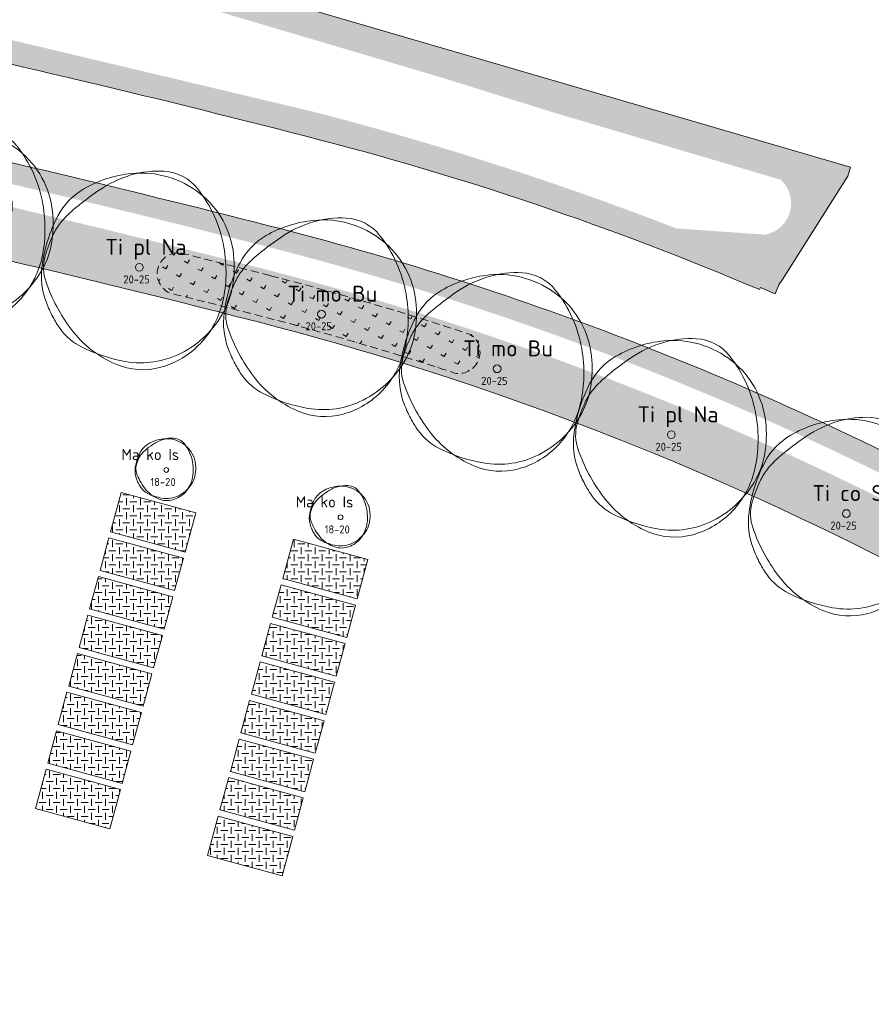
# Model space of a CAD drawing. Header units: metres. Extents: x 167415 to 168367, y 462435 to 462930.
# Tile 132 of 146: x 167644 to 167697, y 462723 to 462784. Entities that reach past the tile are written whole.
import ezdxf
from ezdxf.enums import TextEntityAlignment as Align

# ---------------------------------------------------------------- set-up
doc = ezdxf.new("R2010")
doc.units = ezdxf.units.M
doc.header["$LTSCALE"] = 0.2
doc.linetypes.add('DASHED', pattern=[0.75, 0.5, -0.25])
for name, color, linetype, lineweight in [('N-PV-GR-BOOM-afmeting', 90, 'Continuous', 25), ('N-PV-GR-BOOM-GRANULAAT-S', 90, 'Continuous', 20), ('N-PV-GR-BOOM-GROND-S', 90, 'Continuous', 20), ('N-WE-GR-BOLLEN-A-WRM-200 Mengsel Bloemendal-A', 108, 'Continuous', 18), ('N-WE-GR-BOLLEN-A-WRM-200 Mengsel Bloemendal-G', 108, 'DASHED', 18), ('N-WE-GW-BOOM_T35', 90, 'Continuous', 20), ('N-WE-VH-VERHARDING_GRASPLAAT-G', 72, 'Continuous', 18), ('N-WE-VH-VERHARDING_TEGEL_GRAS-A', 72, 'Continuous', 18), ('N_WE_GR_GRAS_WRM_RVA margrietmengsel-A', 213, 'Continuous', 18), ('N_WE_GR_GRAS_WRM_RVA margrietmengsel-G', 213, 'Continuous', 18)]:
    doc.layers.add(name, color=color, linetype=linetype, lineweight=lineweight)
doc.styles.add('NLCS-ISO-M200-T25', font='NLCS-ISO.ttf', dxfattribs={"height": 0.5})
doc.styles.add('NLCS-ISO-M200-T35', font='NLCS-ISO.ttf', dxfattribs={"height": 0.7000000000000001})
doc.styles.add('Standaard200', font='isocpeur.ttf', dxfattribs={"height": 0.4})
pattern_1 = [(0, (0, 0), (0.4375, 0.4375), [0.4375, -0.4375]), (90, (0.21875, 0.21875), (-0.4374999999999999, 0.4375), [0.4375, -0.4375])]

# ---------------------------------------------------------------- blocks, each defined once
blk = doc.blocks.new('*U137')
blk.add_circle((0, 0), 0.15)
at = {"linetype": 'Continuous'}
for centre, radius, start, end in [((0.05812116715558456, -0.3917792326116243), 2.346259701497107, 95.77430700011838, 119.9477920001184), ((0.4587314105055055, -0.2604006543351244), 2.265883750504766, 106.3688740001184, 124.4477540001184), ((0.3543339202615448, 0.0949554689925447), 1.895507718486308, 86.58911100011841, 106.3682710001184), ((0.01044307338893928, 0.07942775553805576), 1.872648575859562, 51.53933000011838, 95.77344500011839), ((0.41274732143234, 1.076034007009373), 0.9126955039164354, 38.20985000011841, 86.5854950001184), ((-0.4508775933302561, 0.4916778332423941), 1.326667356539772, 119.9474720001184, 152.2845150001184), ((2.7270946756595, -3.567728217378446), 6.276358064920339, 124.4457860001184, 130.3031460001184), ((-0.8950439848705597, 0.04653153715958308), 2.577084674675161, 9.983148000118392, 38.2099530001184), ((0.07188346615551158, 0.1567806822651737), 1.773860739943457, 6.022262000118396, 51.53931800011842), ((0.9912954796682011, -0.265942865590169), 2.955732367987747, 152.2851410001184, 172.4003910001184), ((0.865284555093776, -0.4709967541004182), 2.852854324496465, 154.9923550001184, 163.7785190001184), ((-0.6609063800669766, 0.2408858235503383), 1.168799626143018, 141.2443700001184, 154.9906160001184), ((-0.1672171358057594, -0.1553803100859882), 1.801853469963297, 130.3005070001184, 141.2454220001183), ((-0.4766685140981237, -0.07010483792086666), 1.47476381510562, 172.3996280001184, 201.0284730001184), ((-1.05407807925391, 0.08742567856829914), 0.8539091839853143, 163.7796780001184, 199.3827820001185), ((-1.185682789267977, -0.004637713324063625), 2.872190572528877, 358.8883060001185, 9.983350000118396), ((-0.4293514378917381, 0.1038658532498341), 2.277884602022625, 350.2300720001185, 6.023218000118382), ((1.406941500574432, 0.9532047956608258), 3.462775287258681, 199.3819430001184, 216.8465580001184), ((0.5858491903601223, 0.3381224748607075), 2.613003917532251, 201.0235440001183, 207.8216400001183), ((-0.1278741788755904, -0.1745935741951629), 1.795791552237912, 316.7621770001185, 347.0498660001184), ((-0.837594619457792, -0.01136215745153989), 2.524038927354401, 347.0492550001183, 358.8876950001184), ((0.2409982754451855, -0.01157242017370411), 1.597664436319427, 331.3473820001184, 350.2303160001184), ((0.04656861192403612, 0.05348211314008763), 2.00321387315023, 207.8203580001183, 215.5805050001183), ((-0.6433276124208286, -0.4399651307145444), 1.155009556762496, 215.5851440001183, 243.3800810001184), ((0.355726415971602, 0.1654689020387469), 2.149164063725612, 216.8467250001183, 247.0462340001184), ((-0.09638235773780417, 0.1727527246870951), 1.982116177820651, 296.8801270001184, 331.3479920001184), ((0.2444616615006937, 1.331892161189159), 3.136840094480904, 243.3843840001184, 260.1467900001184), ((0.04550539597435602, -0.5669559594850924), 1.35374762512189, 247.0471650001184, 285.3699040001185), ((0.007547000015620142, -0.03232099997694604), 1.752207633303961, 260.1457210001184, 296.8807070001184), ((-0.0394407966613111, -0.2577862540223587), 1.674374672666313, 285.3685610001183, 316.7631230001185)]:
    blk.add_arc(centre, radius, start, end, dxfattribs=at)
at = {"style": 'NLCS-ISO-M200-T35'}
blk.add_attdef('#._SOORT_TYPE', text='', height=0.7000000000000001, dxfattribs=at).set_placement((-2.802045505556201, 0.4052565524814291), align=Align.BOTTOM_LEFT)
blk = doc.blocks.new('*U138')
blk.add_circle((0, 0), 0.15)
at = {"linetype": 'Continuous'}
for centre, radius, start, end in [((0.05812116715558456, -0.3917792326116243), 2.346259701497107, 95.77430700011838, 119.9477920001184), ((0.4587314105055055, -0.2604006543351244), 2.265883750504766, 106.3688740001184, 124.4477540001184), ((0.3543339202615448, 0.0949554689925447), 1.895507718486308, 86.58911100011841, 106.3682710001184), ((0.01044307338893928, 0.07942775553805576), 1.872648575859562, 51.53933000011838, 95.77344500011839), ((0.41274732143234, 1.076034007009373), 0.9126955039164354, 38.20985000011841, 86.5854950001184), ((-0.4508775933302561, 0.4916778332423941), 1.326667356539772, 119.9474720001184, 152.2845150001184), ((2.7270946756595, -3.567728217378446), 6.276358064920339, 124.4457860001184, 130.3031460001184), ((-0.8950439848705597, 0.04653153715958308), 2.577084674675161, 9.983148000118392, 38.2099530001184), ((0.07188346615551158, 0.1567806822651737), 1.773860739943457, 6.022262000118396, 51.53931800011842), ((0.9912954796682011, -0.265942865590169), 2.955732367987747, 152.2851410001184, 172.4003910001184), ((0.865284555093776, -0.4709967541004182), 2.852854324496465, 154.9923550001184, 163.7785190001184), ((-0.6609063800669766, 0.2408858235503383), 1.168799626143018, 141.2443700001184, 154.9906160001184), ((-0.1672171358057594, -0.1553803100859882), 1.801853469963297, 130.3005070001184, 141.2454220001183), ((-0.4766685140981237, -0.07010483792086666), 1.47476381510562, 172.3996280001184, 201.0284730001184), ((-1.05407807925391, 0.08742567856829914), 0.8539091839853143, 163.7796780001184, 199.3827820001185), ((-1.185682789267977, -0.004637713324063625), 2.872190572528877, 358.8883060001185, 9.983350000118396), ((-0.4293514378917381, 0.1038658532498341), 2.277884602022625, 350.2300720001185, 6.023218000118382), ((1.406941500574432, 0.9532047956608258), 3.462775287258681, 199.3819430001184, 216.8465580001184), ((0.5858491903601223, 0.3381224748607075), 2.613003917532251, 201.0235440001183, 207.8216400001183), ((-0.1278741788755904, -0.1745935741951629), 1.795791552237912, 316.7621770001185, 347.0498660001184), ((-0.837594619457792, -0.01136215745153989), 2.524038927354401, 347.0492550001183, 358.8876950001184), ((0.2409982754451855, -0.01157242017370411), 1.597664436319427, 331.3473820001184, 350.2303160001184), ((0.04656861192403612, 0.05348211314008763), 2.00321387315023, 207.8203580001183, 215.5805050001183), ((-0.6433276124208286, -0.4399651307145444), 1.155009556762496, 215.5851440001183, 243.3800810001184), ((0.355726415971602, 0.1654689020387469), 2.149164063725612, 216.8467250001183, 247.0462340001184), ((-0.09638235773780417, 0.1727527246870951), 1.982116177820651, 296.8801270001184, 331.3479920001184), ((0.2444616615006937, 1.331892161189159), 3.136840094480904, 243.3843840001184, 260.1467900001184), ((0.04550539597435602, -0.5669559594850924), 1.35374762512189, 247.0471650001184, 285.3699040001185), ((0.007547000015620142, -0.03232099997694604), 1.752207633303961, 260.1457210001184, 296.8807070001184), ((-0.0394407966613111, -0.2577862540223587), 1.674374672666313, 285.3685610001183, 316.7631230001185)]:
    blk.add_arc(centre, radius, start, end, dxfattribs=at)
at = {"style": 'NLCS-ISO-M200-T35'}
blk.add_attdef('#._SOORT_TYPE', text='', height=0.7000000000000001, dxfattribs=at).set_placement((-2.802045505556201, 0.4052565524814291), align=Align.BOTTOM_LEFT)
blk = doc.blocks.new('BOOM_1E GROOTTE_TEXT')
at = {"linetype": 'Continuous'}
blk.add_circle((0, 0), 0.2415770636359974, dxfattribs=at)
for centre, radius, start, end in [((0.2558666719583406, -1.549799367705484), 7.456140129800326, 95.7743070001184, 119.9477920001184), ((1.528959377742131, -1.132293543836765), 7.200714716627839, 106.3688740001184, 124.4477540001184), ((1.197196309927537, -0.003013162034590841), 6.023702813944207, 86.58911100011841, 106.3682710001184), ((0.1043512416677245, -0.05235842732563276), 5.951059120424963, 51.53933000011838, 95.77344500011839), ((1.382827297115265, 3.114740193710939), 2.900440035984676, 38.20985000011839, 86.5854950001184), ((-1.361672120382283, 1.257724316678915), 4.21599438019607, 119.9474720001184, 152.2845150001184), ((8.73755370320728, -11.64259542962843), 19.9455351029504, 124.4457860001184, 130.3031460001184), ((-2.773181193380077, -0.1568987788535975), 8.189675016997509, 9.983148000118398, 38.2099530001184), ((0.2996016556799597, 0.1934601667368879), 5.637122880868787, 6.022262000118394, 51.53931800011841), ((3.221385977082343, -1.149906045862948), 9.392973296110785, 152.2851410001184, 172.4003910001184), ((-0.4602322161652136, -0.7985511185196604), 5.726080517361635, 130.3005070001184, 141.2454220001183), ((-2.029119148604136, 0.4607365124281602), 3.714309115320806, 141.2443700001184, 154.9906160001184), ((2.82093793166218, -1.801543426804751), 9.066038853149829, 154.9923550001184, 163.7785190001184), ((-3.696797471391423, -0.3195086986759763), 9.12748719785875, 358.8883060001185, 9.983350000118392), ((-3.278573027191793, -0.02694195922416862), 2.713623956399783, 163.7796780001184, 199.3827820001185), ((-1.29326450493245, 0.02530300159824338), 7.238852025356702, 350.2300720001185, 6.023218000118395), ((-1.443632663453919, -0.5275555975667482), 4.686627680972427, 172.3996280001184, 201.0284730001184), ((-2.590613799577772, -0.3408781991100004), 8.021101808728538, 347.0492550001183, 358.8876950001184), ((4.542260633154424, 2.724403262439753), 11.00429665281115, 199.3819430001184, 216.8465580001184), ((0.8370288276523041, -0.3415463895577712), 5.07719154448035, 331.3473820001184, 350.2303160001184), ((1.932924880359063, 0.7697432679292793), 8.303822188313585, 201.0235440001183, 207.8216400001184), ((-0.3352048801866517, -0.8596086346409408), 5.706816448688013, 316.7621770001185, 347.0498660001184), ((-0.2351275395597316, 0.2442174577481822), 6.298934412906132, 296.8801270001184, 331.3479920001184), ((0.2191539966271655, -0.134810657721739), 6.365980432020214, 207.8203580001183, 215.5805050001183), ((-1.973255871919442, -1.702928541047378), 3.670485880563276, 215.5851440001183, 243.3800810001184), ((1.201621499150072, 0.2210703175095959), 6.829793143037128, 216.8467250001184, 247.0462340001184), ((-0.05417388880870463, -1.123985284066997), 5.320967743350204, 285.3685610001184, 316.7631230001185), ((0.8480350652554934, 3.927827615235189), 9.968512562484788, 243.3843840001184, 260.1467900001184), ((0.09514785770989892, -0.4074829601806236), 5.568311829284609, 260.1457210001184, 296.8807070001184), ((0.2157752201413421, -2.10649060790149), 4.302052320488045, 247.0471650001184, 285.3699040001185)]:
    blk.add_arc(centre, radius, start, end, dxfattribs=at)
at = {"style": 'NLCS-ISO-M200-T35'}
for tag, p in [('#._SOORT_TYPE', (-1.662806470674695, 0.4775128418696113)), ('#_AFMETING_...', (-1.662806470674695, -1.864294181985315))]:
    blk.add_attdef(tag, text='', height=0.7000000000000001, dxfattribs=at).set_placement(p, align=Align.BOTTOM_LEFT)

msp = doc.modelspace()

# ---------------------------------------------------------------- hatches: boundary and pattern name
at = {"layer": 'N-WE-GR-BOLLEN-A-WRM-200 Mengsel Bloemendal-A', "transparency": 33554687}
h = msp.add_hatch(dxfattribs=at)
h.set_pattern_fill('AGR-BOLLEN', color=256, scale=0.4, angle=15.02193949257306, pattern_type=2)
h.set_pattern_definition([(60.02193949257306, (0, 0), (-0.8575026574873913, 0.4946416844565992), [0.24, -0.74994]), (150.0219394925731, (0, 0), (-0.4946416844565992, -0.8575026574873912), [0.24, -0.74994])])
edge = h.paths.add_edge_path()
edge.add_arc((167473.7849370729, 462047.1590232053), 744.8082304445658, 75.54936296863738, 75.97084192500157)
edge.add_line((167654.3381098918, 462769.7514753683), (167654.0834979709, 462769.8150472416))
edge.add_arc((167653.8942885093, 462768.515584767), 1.313165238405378, 81.7156125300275, 246.0369089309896)
edge.add_arc((167473.7677961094, 462047.0874752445), 742.2817922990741, 75.54949361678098, 75.99849371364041, ccw=False)
edge.add_arc((167611.2368208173, 462580.5413294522), 191.4000016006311, 71.72221434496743, 75.54949361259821, ccw=False)
edge.add_arc((167671.4516403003, 462763.6082633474), 1.336770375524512, 261.9532413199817, 415.6374014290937)
edge.add_arc((167611.2368215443, 462580.5413309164), 194.0000000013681, 71.68295453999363, 75.54936296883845)
at = {"layer": 'N-WE-VH-VERHARDING_TEGEL_GRAS-A', "transparency": 33554687}
h = msp.add_hatch(dxfattribs=at)
h.set_pattern_fill('AGR-GRAS_GESTABILISEERD-SO', color=256, scale=7, style=0, pattern_type=2)
h.set_pattern_definition(pattern_1)
h.paths.add_polyline_path([(167654.9922570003, 462753.5638534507), (167650.3314408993, 462754.8310129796), (167650.1004042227, 462753.981223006), (167649.6624436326, 462752.3703336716), (167654.3232597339, 462751.1031741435)])
h = msp.add_hatch(dxfattribs=at)
h.set_pattern_fill('AGR-GRAS_GESTABILISEERD-SO', color=256, scale=7, style=0, pattern_type=2)
h.set_pattern_definition(pattern_1)
h.paths.add_polyline_path([(167654.2183189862, 462750.7171852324), (167649.5575028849, 462751.9843447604), (167649.0065639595, 462749.9579029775), (167653.6673800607, 462748.6907434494)])
h = msp.add_hatch(dxfattribs=at)
h.set_pattern_fill('AGR-GRAS_GESTABILISEERD-SO', color=256, scale=7, style=0, pattern_type=2)
h.set_pattern_definition(pattern_1)
h.paths.add_polyline_path([(167665.770997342, 462750.6333830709), (167661.1101812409, 462751.9005425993), (167660.4411839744, 462749.4398632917), (167665.1020000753, 462748.1727037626)])
h = msp.add_hatch(dxfattribs=at)
h.set_pattern_fill('AGR-GRAS_GESTABILISEERD-SO', color=256, scale=7, style=0, pattern_type=2)
h.set_pattern_definition(pattern_1)
h.paths.add_polyline_path([(167653.562439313, 462748.3047545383), (167648.9016232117, 462749.5719140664), (167648.3506842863, 462747.5454722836), (167653.0115003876, 462746.2783127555)])
h = msp.add_hatch(dxfattribs=at)
h.set_pattern_fill('AGR-GRAS_GESTABILISEERD-SO', color=256, scale=7, style=0, pattern_type=2)
h.set_pattern_definition(pattern_1)
h.paths.add_polyline_path([(167664.9970593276, 462747.7867148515), (167660.3362432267, 462749.0538743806), (167659.7853043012, 462747.0274325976), (167664.4461204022, 462745.7602730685)])
h = msp.add_hatch(dxfattribs=at)
h.set_pattern_fill('AGR-GRAS_GESTABILISEERD-SO', color=256, scale=7, style=0, pattern_type=2)
h.set_pattern_definition(pattern_1)
h.paths.add_polyline_path([(167652.9065596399, 462745.8923238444), (167648.2457435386, 462747.1594833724), (167647.6948046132, 462745.1330415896), (167652.3556207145, 462743.8658820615)])
h = msp.add_hatch(dxfattribs=at)
h.set_pattern_fill('AGR-GRAS_GESTABILISEERD-SO', color=256, scale=7, style=0, pattern_type=2)
h.set_pattern_definition(pattern_1)
h.paths.add_polyline_path([(167664.3411796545, 462745.3742841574), (167659.6803635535, 462746.6414436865), (167659.1294246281, 462744.6150019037), (167663.7902407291, 462743.3478423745)])
h = msp.add_hatch(dxfattribs=at)
h.set_pattern_fill('AGR-GRAS_GESTABILISEERD-SO', color=256, scale=7, style=0, pattern_type=2)
h.set_pattern_definition(pattern_1)
h.paths.add_polyline_path([(167652.2506799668, 462743.4798931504), (167647.5898638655, 462744.7470526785), (167647.0389249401, 462742.7206108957), (167651.6997410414, 462741.4534513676)])
h = msp.add_hatch(dxfattribs=at)
h.set_pattern_fill('AGR-GRAS_GESTABILISEERD-SO', color=256, scale=7, style=0, pattern_type=2)
h.set_pattern_definition(pattern_1)
h.paths.add_polyline_path([(167663.6852999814, 462742.9618534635), (167659.0244838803, 462744.2290129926), (167658.4735449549, 462742.2025712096), (167663.1343610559, 462740.9354116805)])
h = msp.add_hatch(dxfattribs=at)
h.set_pattern_fill('AGR-GRAS_GESTABILISEERD-SO', color=256, scale=7, style=0, pattern_type=2)
h.set_pattern_definition(pattern_1)
h.paths.add_polyline_path([(167651.5948002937, 462741.0674624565), (167646.9339841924, 462742.3346219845), (167646.3830452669, 462740.3081802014), (167651.0438613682, 462739.0410206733)])
h = msp.add_hatch(dxfattribs=at)
h.set_pattern_fill('AGR-GRAS_GESTABILISEERD-SO', color=256, scale=7, style=0, pattern_type=2)
h.set_pattern_definition(pattern_1)
h.paths.add_polyline_path([(167663.0294203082, 462740.5494227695), (167658.3686042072, 462741.8165822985), (167657.8176652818, 462739.7901405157), (167662.4784813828, 462738.5229809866)])
h = msp.add_hatch(dxfattribs=at)
h.set_pattern_fill('AGR-GRAS_GESTABILISEERD-SO', color=256, scale=7, style=0, pattern_type=2)
h.set_pattern_definition(pattern_1)
h.paths.add_polyline_path([(167650.9389206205, 462738.6550317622), (167646.2781045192, 462739.9221912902), (167645.7271655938, 462737.8957495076), (167650.3879816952, 462736.6285899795)])
h = msp.add_hatch(dxfattribs=at)
h.set_pattern_fill('AGR-GRAS_GESTABILISEERD-SO', color=256, scale=7, style=0, pattern_type=2)
h.set_pattern_definition(pattern_1)
h.paths.add_polyline_path([(167662.3735406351, 462738.1369920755), (167657.7127245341, 462739.4041516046), (167657.1617856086, 462737.3777098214), (167661.8226017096, 462736.1105502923)])
h = msp.add_hatch(dxfattribs=at)
h.set_pattern_fill('AGR-GRAS_GESTABILISEERD-SO', color=256, scale=7, style=0, pattern_type=2)
h.set_pattern_definition(pattern_1)
h.paths.add_polyline_path([(167650.2830409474, 462736.2426010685), (167645.6222248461, 462737.5097605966), (167644.9532275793, 462735.049081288), (167649.6140436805, 462733.7819217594)])
h = msp.add_hatch(dxfattribs=at)
h.set_pattern_fill('AGR-GRAS_GESTABILISEERD-SO', color=256, scale=7, style=0, pattern_type=2)
h.set_pattern_definition(pattern_1)
h.paths.add_polyline_path([(167661.7176609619, 462735.7245613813), (167657.0568448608, 462736.9917209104), (167656.5059059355, 462734.9652791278), (167661.1667220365, 462733.6981195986)])
h = msp.add_hatch(dxfattribs=at)
h.set_pattern_fill('AGR-GRAS_GESTABILISEERD-SO', color=256, scale=7, style=0, pattern_type=2)
h.set_pattern_definition(pattern_1)
h.paths.add_polyline_path([(167656.4009651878, 462734.5792902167), (167655.731967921, 462732.1186109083), (167660.3927840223, 462730.8514513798), (167661.0617812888, 462733.3121306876)])
at = {"layer": 'N_WE_GR_GRAS_WRM_RVA margrietmengsel-A', "transparency": 33554687}
h = msp.add_hatch(color=256, dxfattribs=at)
h.dxf.hatch_style = 1
edge = h.paths.add_edge_path(flags=16)
edge.add_line((167617.059902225, 462793.5027857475), (167624.5749775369, 462787.3643719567))
edge.add_line((167624.5749775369, 462787.3643719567), (167634.2628697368, 462785.3246060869))
edge.add_line((167634.2628697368, 462785.3246060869), (167662.293893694, 462778.6683996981))
edge.add_arc((167611.2368215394, 462580.5413309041), 204.6000000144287, 68.84619023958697, 75.54936296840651, ccw=False)
edge.add_line((167685.0714045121, 462771.3543660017), (167690.6419003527, 462770.963518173))
edge.add_arc((167690.2699023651, 462772.9226278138), 1.994114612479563, 280.7513944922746, 407.8130180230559)
edge.add_line((167691.6090545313, 462774.4001813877), (167677.4162676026, 462778.5968048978))
edge.add_line((167677.4162676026, 462778.5968048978), (167670.4642717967, 462780.768606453))
edge.add_line((167670.4642717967, 462780.768606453), (167622.3717369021, 462795.0068258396))
edge.add_arc((167617.8816875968, 462778.6434462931), 16.96822715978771, 74.65591613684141, 107.386262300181)
edge.add_arc((167603.0385404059, 462821.3954510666), 28.30000000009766, 256.6733052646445, 290.201938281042, ccw=False)
edge.add_arc((167618.9432561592, 462888.5373903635), 97.29999996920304, 253.5621939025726, 256.6733052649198, ccw=False)
edge.add_arc((167562.3483781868, 462696.7118973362), 102.7000000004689, 73.56219390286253, 78.30879099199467)
edge.add_arc((167562.3483781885, 462696.7118973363), 102.7000000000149, 78.30879099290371, 81.28951585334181)
edge.add_arc((167577.7954310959, 462797.5354489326), 0.6999999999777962, 81.28951585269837, 261.2895158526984)
edge.add_arc((167562.3483781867, 462696.7118973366), 101.3000000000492, 78.30879099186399, 81.28951585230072, ccw=False)
edge.add_arc((167562.3483781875, 462696.7118973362), 101.3000000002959, 73.5621939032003, 78.30879099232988, ccw=False)
edge.add_arc((167618.9432561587, 462888.5373903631), 98.69999996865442, 253.5621939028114, 256.6733052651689)
edge.add_arc((167603.038540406, 462821.3954510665), 29.70000000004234, 256.6733052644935, 290.2311302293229)
edge.add_arc((167615.1634266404, 462788.9282180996), 4.959310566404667, 67.28248539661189, 111.9575979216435, ccw=False)
edge.add_line((167617.0786530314, 462793.5027857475), (167617.059902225, 462793.5027857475))
edge = h.paths.add_edge_path()
edge.add_line((167574.9552142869, 462798.1763939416), (167574.6589034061, 462795.9532907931))
edge.add_line((167574.6589034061, 462795.9532907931), (167575.3246284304, 462795.8664077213))
edge.add_arc((167562.3483596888, 462696.7117566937), 100.0001418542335, 82.48012094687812, 82.54413148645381, ccw=False)
edge.add_arc((167562.3483781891, 462696.7118973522), 99.99999998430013, 78.30879099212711, 82.4801209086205, ccw=False)
edge.add_arc((167562.3483795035, 462696.7118970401), 100.0000000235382, 73.56027946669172, 78.30879176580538, ccw=False)
edge.add_arc((167618.9432562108, 462888.5373906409), 100.0000002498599, 253.5641091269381, 260.2114373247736)
edge.add_arc((167473.7849371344, 462047.1590235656), 753.8082300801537, 75.5493629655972, 80.21143732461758, ccw=False)
edge.add_arc((167613.3649607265, 462586.7681371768), 196.4397771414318, 66.94944954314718, 75.69722217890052, ccw=False)
edge.add_line((167690.2796023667, 462767.5241161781), (167690.3399253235, 462767.661452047))
edge.add_line((167690.3399253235, 462767.661452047), (167691.2554977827, 462767.2592990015))
edge.add_line((167691.2554977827, 462767.2592990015), (167691.5006920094, 462767.8159250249))
edge.add_line((167691.5006920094, 462767.8159250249), (167691.7205455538, 462768.1640386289))
edge.add_line((167691.7205455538, 462768.1640386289), (167695.3732259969, 462773.9253627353))
edge.add_line((167695.3732259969, 462773.9253627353), (167695.8125527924, 462774.6183070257))
edge.add_line((167695.8125527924, 462774.6183070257), (167695.9805671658, 462775.1943016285))
edge.add_line((167695.9805671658, 462775.1943016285), (167623.645699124, 462796.2957525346))
edge.add_arc((167618.4228366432, 462778.3920041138), 18.65000000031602, 73.73703519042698, 99.45479292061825)
edge.add_line((167615.3592130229, 462796.7886535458), (167611.6838240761, 462796.1765851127))
edge.add_arc((167606.5339794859, 462827.1007119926), 31.35000036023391, 260.3406057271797, 279.4547929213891, ccw=False)
edge.add_arc((167473.7849629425, 462047.1591936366), 759.8080580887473, 80.34060571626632, 82.18416314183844)
edge.add_line((167577.1108164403, 462799.9088553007), (167577.0973162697, 462799.809770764))
edge.add_arc((167576.8406184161, 462797.92509397), 1.902077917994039, 82.24389321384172, 172.407961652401)
h = msp.add_hatch(color=256, dxfattribs=at)
h.dxf.hatch_style = 1
edge = h.paths.add_edge_path(flags=16)
edge.add_arc((167615.5624281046, 462779.3673676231), 0.7000000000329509, 79.04143100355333, 259.04143100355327, ccw=False)
edge.add_arc((167473.7849370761, 462047.1590232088), 746.5082304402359, 77.73469606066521, 79.04143100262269, ccw=False)
edge.add_arc((167473.7849370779, 462047.1590232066), 746.5082304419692, 75.5493629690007, 77.73469606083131, ccw=False)
edge.add_arc((167611.2368215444, 462580.5413309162), 195.7000000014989, 61.948034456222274, 75.54936296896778, ccw=False)
edge.add_arc((167656.853222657, 462666.1459099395), 98.70000000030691, 50.591191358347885, 61.94803445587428, ccw=False)
edge.add_line((167719.5128491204, 462742.4050812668), (167735.0171016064, 462729.6657523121))
edge.add_line((167735.0171016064, 462729.6657523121), (167738.074677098, 462727.1534441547))
edge.add_arc((167737.6302825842, 462726.612598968), 0.6999999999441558, -129.40880864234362, 50.591191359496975, ccw=False)
edge.add_line((167737.1858880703, 462726.0717537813), (167734.1283125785, 462728.5840619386))
edge.add_line((167734.1283125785, 462728.5840619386), (167718.6240600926, 462741.3233908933))
edge.add_arc((167656.8532226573, 462666.1459099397), 97.29999999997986, 50.5911913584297, 61.94803445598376)
edge.add_arc((167611.2368215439, 462580.5413309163), 194.3000000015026, 61.94803445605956, 75.54936296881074)
edge.add_arc((167473.7849370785, 462047.1590232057), 745.1082304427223, 75.54936296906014, 77.73469606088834)
edge.add_arc((167473.7849370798, 462047.1590232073), 745.1082304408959, 77.73469606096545, 79.04143100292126)
edge = h.paths.add_edge_path()
edge.add_line((167614.0166235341, 462781.703754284), (167613.9882806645, 462781.5538856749))
edge.add_line((167613.9882806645, 462781.5538856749), (167613.0052816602, 462781.7248223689))
edge.add_line((167613.0052816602, 462781.7248223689), (167612.8774184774, 462781.0018820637))
edge.add_line((167612.8774184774, 462781.0018820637), (167608.5802903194, 462777.2272730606))
edge.add_line((167608.5802903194, 462777.2272730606), (167608.4763448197, 462776.6363408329))
edge.add_line((167608.4763448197, 462776.6363408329), (167609.4610451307, 462776.4541928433))
edge.add_arc((167473.7851098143, 462047.1598027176), 741.8074324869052, 75.5493603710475, 79.46132821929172, ccw=False)
edge.add_arc((167611.2385536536, 462580.5448210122), 190.9961880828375, 51.66063026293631, 75.54960295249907, ccw=False)
edge.add_line((167729.7169518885, 462730.3527414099), (167739.240296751, 462722.8069219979))
edge.add_line((167739.240296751, 462722.8069219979), (167741.7278182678, 462725.8343311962))
edge.add_line((167741.7278182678, 462725.8343311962), (167735.9814801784, 462730.5559062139))
edge.add_line((167735.9814801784, 462730.5559062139), (167720.4772276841, 462743.2952351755))
edge.add_arc((167654.8558946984, 462663.1587921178), 103.5761017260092, 50.68698054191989, 61.75003532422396)
edge.add_arc((167611.2366962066, 462580.5410575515), 197.0003001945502, 61.94803830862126, 75.56315287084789)
edge.add_arc((167473.784936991, 462047.1590232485), 747.8082304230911, 75.55299980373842, 77.73469926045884)
edge.add_arc((167470.5011606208, 462031.5735502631), 763.7355635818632, 77.74236142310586, 79.16901462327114)

# ---------------------------------------------------------------- linework, layer by layer
at = {"layer": 'N-WE-GR-BOLLEN-A-WRM-200 Mengsel Bloemendal-G', "ltscale": 5, "transparency": 33554687, "flags": 128}
msp.add_lwpolyline([(167659.6487081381, 462768.4037519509, 0.001839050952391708), (167654.3381098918, 462769.7514753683), (167654.0834979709, 462769.8150472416, 0.8717510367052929), (167653.3609489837, 462767.3156048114, -0.001959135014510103), (167658.9994660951, 462765.8861171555, -0.01670120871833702), (167671.2645175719, 462762.284654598, 0.7931883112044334), (167672.2061512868, 462764.7117433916, 0.01687199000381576)], format="xyb", close=True, dxfattribs=at)
at = {"layer": 'N-WE-VH-VERHARDING_GRASPLAAT-G', "transparency": 33554687}
for points in [[(167654.9922570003, 462753.5638534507), (167650.3314408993, 462754.8310129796), (167650.1004042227, 462753.981223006), (167649.6624436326, 462752.3703336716), (167654.3232597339, 462751.1031741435), (167654.9922570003, 462753.5638534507)], [(167654.2183189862, 462750.7171852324), (167649.5575028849, 462751.9843447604), (167649.0065639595, 462749.9579029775), (167653.6673800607, 462748.6907434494), (167654.2183189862, 462750.7171852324)], [(167665.770997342, 462750.6333830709), (167661.1101812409, 462751.9005425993), (167660.4411839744, 462749.4398632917), (167665.1020000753, 462748.1727037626), (167665.770997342, 462750.6333830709)], [(167653.562439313, 462748.3047545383), (167648.9016232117, 462749.5719140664), (167648.3506842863, 462747.5454722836), (167653.0115003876, 462746.2783127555), (167653.562439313, 462748.3047545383)], [(167664.9970593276, 462747.7867148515), (167660.3362432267, 462749.0538743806), (167659.7853043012, 462747.0274325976), (167664.4461204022, 462745.7602730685), (167664.9970593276, 462747.7867148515)], [(167652.9065596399, 462745.8923238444), (167648.2457435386, 462747.1594833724), (167647.6948046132, 462745.1330415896), (167652.3556207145, 462743.8658820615), (167652.9065596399, 462745.8923238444)], [(167664.3411796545, 462745.3742841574), (167659.6803635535, 462746.6414436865), (167659.1294246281, 462744.6150019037), (167663.7902407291, 462743.3478423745), (167664.3411796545, 462745.3742841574)], [(167652.2506799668, 462743.4798931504), (167647.5898638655, 462744.7470526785), (167647.0389249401, 462742.7206108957), (167651.6997410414, 462741.4534513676), (167652.2506799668, 462743.4798931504)], [(167663.6852999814, 462742.9618534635), (167659.0244838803, 462744.2290129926), (167658.4735449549, 462742.2025712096), (167663.1343610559, 462740.9354116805), (167663.6852999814, 462742.9618534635)], [(167651.5948002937, 462741.0674624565), (167646.9339841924, 462742.3346219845), (167646.3830452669, 462740.3081802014), (167651.0438613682, 462739.0410206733), (167651.5948002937, 462741.0674624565)], [(167663.0294203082, 462740.5494227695), (167658.3686042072, 462741.8165822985), (167657.8176652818, 462739.7901405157), (167662.4784813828, 462738.5229809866), (167663.0294203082, 462740.5494227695)], [(167650.9389206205, 462738.6550317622), (167646.2781045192, 462739.9221912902), (167645.7271655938, 462737.8957495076), (167650.3879816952, 462736.6285899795), (167650.9389206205, 462738.6550317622)], [(167662.3735406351, 462738.1369920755), (167657.7127245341, 462739.4041516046), (167657.1617856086, 462737.3777098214), (167661.8226017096, 462736.1105502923), (167662.3735406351, 462738.1369920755)], [(167650.2830409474, 462736.2426010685), (167645.6222248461, 462737.5097605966), (167644.9532275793, 462735.049081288), (167649.6140436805, 462733.7819217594), (167650.2830409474, 462736.2426010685)], [(167661.7176609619, 462735.7245613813), (167657.0568448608, 462736.9917209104), (167656.5059059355, 462734.9652791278), (167661.1667220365, 462733.6981195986), (167661.7176609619, 462735.7245613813)], [(167656.4009651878, 462734.5792902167), (167655.731967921, 462732.1186109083), (167660.3927840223, 462730.8514513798), (167661.0617812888, 462733.3121306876), (167656.4009651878, 462734.5792902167)]]:
    msp.add_lwpolyline(points, close=True, dxfattribs=at)
at = {"layer": 'N_WE_GR_GRAS_WRM_RVA margrietmengsel-G', "transparency": 33554687, "flags": 128}
for points in [[(167574.9552142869, 462798.1763939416), (167574.6589034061, 462795.9532907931), (167575.3246284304, 462795.8664077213, -0.0002792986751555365), (167575.4353953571, 462795.8518488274, -0.01820287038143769), (167582.6120830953, 462794.6372886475, -0.02072225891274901), (167590.6490232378, 462792.623698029, 0.0290125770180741), (167601.9419772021, 462789.9932048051, -0.02034494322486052), (167661.894620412, 462777.1190189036, -0.03818790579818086), (167690.2796023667, 462767.5241161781), (167690.3399253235, 462767.661452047), (167691.2554977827, 462767.2592990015), (167691.5006920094, 462767.8159250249), (167691.7205455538, 462768.1640386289), (167695.3732259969, 462773.9253627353), (167695.8125527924, 462774.6183070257), (167695.9805671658, 462775.1943016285), (167623.645699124, 462796.2957525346, 0.1126882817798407), (167615.3592130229, 462796.7886535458), (167611.6838240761, 462796.1765851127, -0.08359528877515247), (167601.2737389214, 462796.195172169, 0.00804421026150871), (167577.1108164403, 462799.9088553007), (167577.0973162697, 462799.809770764, 0.4150525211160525)], [(167614.0166235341, 462781.703754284), (167613.9882806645, 462781.5538856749), (167613.0052816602, 462781.7248223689), (167612.8774184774, 462781.0018820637), (167608.5802903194, 462777.2272730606), (167608.4763448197, 462776.6363408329), (167609.4610451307, 462776.4541928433, -0.01707083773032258), (167658.9000768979, 462765.498661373, -0.1046144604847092), (167729.7169518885, 462730.3527414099), (167739.240296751, 462722.8069219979), (167741.7278182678, 462725.8343311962), (167735.9814801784, 462730.5559062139), (167720.4772276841, 462743.2952351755, 0.04830921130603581), (167703.8804444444, 462754.3980510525, 0.05947712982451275), (167660.3513798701, 462771.320684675, 0.009519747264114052), (167632.6482948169, 462777.8980895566, 0.006225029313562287)]]:
    msp.add_lwpolyline(points, format="xyb", close=True, dxfattribs=at)

# ---------------------------------------------------------------- block references
at = {"layer": 'N-PV-GR-BOOM-GRANULAAT-S', "transparency": 33554687}
for name, p in [('*U137', (167653.150064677, 462756.2409278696)), ('*U138', (167664.054251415, 462753.2763517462))]:
    msp.add_blockref(name, p, dxfattribs=at).add_auto_attribs({'#._SOORT_TYPE': 'Ma ko Is'})
at = {"layer": 'N-PV-GR-BOOM-GROND-S', "transparency": 33554687}
ref = msp.add_blockref('BOOM_1E GROOTTE_TEXT', (167640.1265196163, 462771.6157875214), dxfattribs=at)
ref.add_attrib('#._SOORT_TYPE', 'Ti mo Bu', dxfattribs={"layer": 'N-WE-GW-BOOM_T35', "height": 1, "style": 'Standaard200'}).set_placement((167637.9991325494, 462772.0933003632), align=Align.BOTTOM_LEFT)
ref = msp.add_blockref('BOOM_1E GROOTTE_TEXT', (167651.4599442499, 462768.9198681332), dxfattribs=at)
ref.add_attrib('#._SOORT_TYPE', 'Ti pl Na', dxfattribs={"layer": 'N-WE-GW-BOOM_T35', "height": 1, "style": 'Standaard200'}).set_placement((167649.3325571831, 462769.3973809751), align=Align.BOTTOM_LEFT)
ref = msp.add_blockref('BOOM_1E GROOTTE_TEXT', (167662.8640370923, 462765.9891149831), dxfattribs=at)
ref.add_attrib('#._SOORT_TYPE', 'Ti mo Bu', dxfattribs={"layer": 'N-WE-GW-BOOM_T35', "height": 1, "style": 'Standaard200'}).set_placement((167660.7366500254, 462766.466627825), align=Align.BOTTOM_LEFT)
ref = msp.add_blockref('BOOM_1E GROOTTE_TEXT', (167673.8605248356, 462762.5702346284), dxfattribs=at)
ref.add_attrib('#._SOORT_TYPE', 'Ti mo Bu', dxfattribs={"layer": 'N-WE-GW-BOOM_T35', "height": 1, "style": 'Standaard200'}).set_placement((167671.7331377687, 462763.0477474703), align=Align.BOTTOM_LEFT)
ref = msp.add_blockref('BOOM_1E GROOTTE_TEXT', (167684.7658275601, 462758.4450556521), dxfattribs=at)
ref.add_attrib('#._SOORT_TYPE', 'Ti pl Na', dxfattribs={"layer": 'N-WE-GW-BOOM_T35', "height": 1, "style": 'Standaard200'}).set_placement((167682.6384404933, 462758.9225684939), align=Align.BOTTOM_LEFT)
ref = msp.add_blockref('BOOM_1E GROOTTE_TEXT', (167695.7155935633, 462753.514123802), dxfattribs=at)
ref.add_attrib('#._SOORT_TYPE', 'Ti co Sa', dxfattribs={"layer": 'N-WE-GW-BOOM_T35', "height": 1, "style": 'Standaard200'}).set_placement((167693.5882064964, 462753.9916366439), align=Align.BOTTOM_LEFT)

# ---------------------------------------------------------------- texts
at = {"layer": 'N-PV-GR-BOOM-afmeting', "ltscale": 0.8, "transparency": 33554687, "char_height": 0.5, "attachment_point": 1, "style": 'NLCS-ISO-M200-T25'}
for s, insert in [('20-25', (167650.4647394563, 462768.4153782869)), ('20-25', (167661.8688322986, 462765.4846251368)), ('20-25', (167672.865320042, 462762.065744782)), ('20-25', (167683.7706227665, 462757.9405658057)), ('18-20', (167652.1548598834, 462755.7364380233)), ('20-25', (167694.7203887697, 462753.0096339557)), ('18-20', (167663.0590466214, 462752.7718618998))]:
    msp.add_mtext_dynamic_manual_height_columns(s, width=5.62560989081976, gutter_width=3, heights=[0], dxfattribs=dict(at, insert=insert))

doc.saveas('drawing.dxf')
